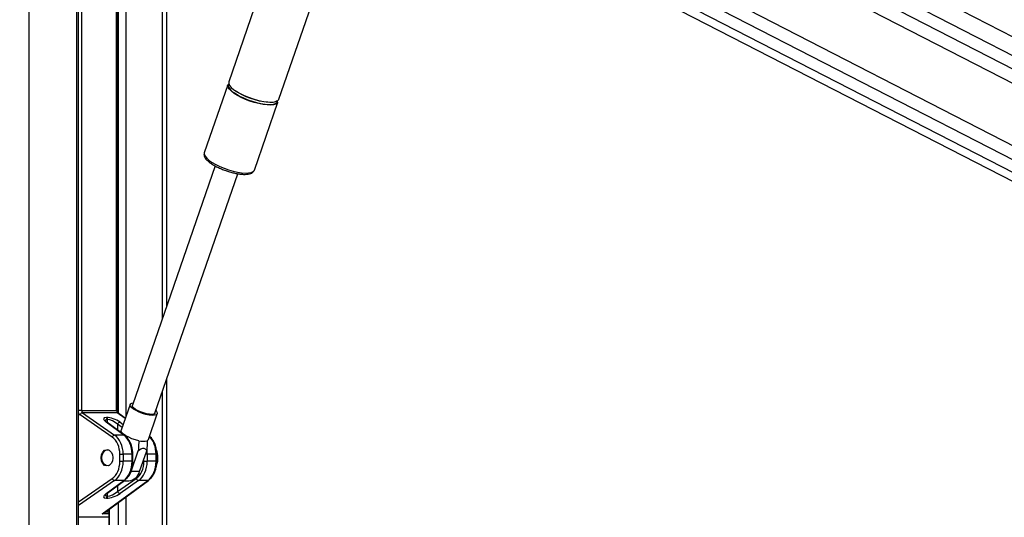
# Model space of a CAD drawing. Header units: millimetres. Extents: x 20 to 22981, y 40 to 19992.
# Tile 48 of 153: x 6803 to 7624, y 7129 to 7544. Entities that reach past the tile are written whole.
import ezdxf

# ---------------------------------------------------------------- set-up
doc = ezdxf.new("R2010")
doc.units = ezdxf.units.MM
doc.header["$LTSCALE"] = 2
doc.layers.add('COMPONENT_GEOMETRY', color=7, linetype='Continuous')
doc.styles.add('SLDTEXTSTYLE0', font='TXT', dxfattribs={"width": 0.75})
doc.dimstyles.new('SLDDIMSTYLE1', dxfattribs={"dimtxt": 100, "dimasz": 6.604, "dimexe": 0, "dimexo": 0.0625, "dimgap": 25, "dimtad": 0, "dimtih": 1, "dimtoh": 1, "dimdec": 1, "dimrnd": 1e-09, "dimzin": 12, "dimdsep": 46, "dimtxsty": 'SLDTEXTSTYLE0', "dimsah": 1, "dimcen": 0.09, "dimadec": 0, "dimazin": 3, "dimtfac": 1, "dimtdec": 1, "dimtofl": 0, "dimtmove": 0, "dimatfit": 3, "dimfxl": 1, "dimfrac": 2, "dimtolj": 1, "dimtzin": 12, "dimarcsym": 0})

# ---------------------------------------------------------------- blocks, each defined once
blk = doc.blocks.new('_D_4')
at = {"layer": 'COMPONENT_GEOMETRY', "color": 7}
for p, q in [((6756.77, 7959.49), (789.12, 7959.49)), ((795.47, 7959.49), (795.47, 5203.33)), ((595.4, 5183.02), (564.93, 5183.02)), ((564.93, 5183.02), (564.93, 5024.27)), ((995.54, 5183.02), (1026.01, 5183.02)), ((1026.01, 5183.02), (1026.01, 5024.27)), ((564.93, 5024.27), (595.4, 5024.27)), ((1026.01, 5024.27), (995.54, 5024.27)), ((795.47, 2118.49), (795.47, 4874.65)), ((6930.95, 2118.49), (789.12, 2118.49))]:
    blk.add_line(p, q, dxfattribs=at)
for points in [[(795.47, 7959.49), (794.45, 7952.89), (796.48, 7952.89)], [(795.47, 2118.49), (796.48, 2125.1), (794.45, 2125.1)]]:
    blk.add_solid(points, dxfattribs=at)
at = {"layer": 'COMPONENT_GEOMETRY', "color": 7, "char_height": 100, "attachment_point": 1, "style": 'SLDTEXTSTYLE0'}
for s, insert in [('9\'6.98"', (595.4, 5153.18)), ('2920.5mm', (467.27, 5003.56))]:
    blk.add_mtext(s, dxfattribs=dict(at, insert=insert))

msp = doc.modelspace()

# ---------------------------------------------------------------- linework, layer by layer
at = {"color": 8, "linetype": 'Continuous', "lineweight": 25}
for p, q in [((6810.34, 7939.49), (6810.34, 2191.49)), ((6943.37, 7867.99), (8114.71, 7266.02)), ((6943.84, 7856.64), (7930.77, 7349.45)), ((6935.06, 7785.45), (7913.5, 7282.62)), ((6929.17, 7777.89), (8023.64, 7215.44)), ((6850.44, 6590.02), (6850.44, 7760.96)), ((6854.22, 7760.96), (6854.22, 7218.4)), ((6883.4, 7218.4), (6883.4, 7760.96)), ((6885.18, 7216.08), (6885.18, 7760.96)), ((6891.35, 7760.96), (6891.35, 7213.52)), ((6921.84, 7295.46), (6921.84, 7760.96)), ((6921.84, 6590.02), (6921.84, 7234.49)), ((6854.22, 7218.4), (6851.82, 7218.4)), ((6883.98, 7218.4), (6883.4, 7218.4)), ((6890.75, 7211.77), (6884.13, 7216.62)), ((6875.77, 7210.9), (6875.77, 7208.3)), ((6875.99, 7208.14), (6875.99, 7210.9)), ((6888.17, 7204.32), (6884.37, 7206.97)), ((6884.37, 7206.97), (6884.37, 7202)), ((6886.38, 7208.75), (6889.06, 7206.89)), ((6896.42, 7181.88), (6897.01, 7181.88)), ((6909.08, 7181.88), (6907.66, 7181.88)), ((6917.04, 7181.88), (6916.45, 7181.88)), ((6897.01, 7176.04), (6896.42, 7176.04)), ((6906.29, 7176.04), (6906.29, 7177.89)), ((6917.04, 7176.04), (6916.45, 7176.04)), ((6851.82, 7142.25), (6879.88, 7161.75)), ((6881.89, 7159.97), (6851.82, 7139.06)), ((6884.37, 7155.91), (6884.37, 7150.95)), ((6875.77, 7149.61), (6875.77, 7147.02)), ((6875.99, 7147.02), (6875.99, 7149.78)), ((6885.18, 6590.02), (6885.18, 7141.84)), ((6891.35, 7146.36), (6891.35, 6590.02)), ((6876.97, 7132.12), (6871.6, 7132.12)), ((6874.35, 7133.9), (6876.97, 7133.9)), ((6877.4, 7136.14), (6877.4, 6590.02)), ((6851.82, 7129.62), (6876.97, 7129.62)), ((6876.97, 7129.41), (6851.82, 7129.41))]:
    msp.add_line(p, q, dxfattribs=at)
at = {"color": 7, "linetype": 'Continuous', "lineweight": 25}
for p, q in [((8129.24, 7274.09), (6938.61, 7885.97)), ((6923.57, 7773.2), (7968.68, 7236.12)), ((6851.82, 6590.02), (6851.82, 7760.96)), ((6883.98, 7218.4), (6883.98, 7760.96)), ((6925.18, 7760.96), (6925.18, 7305.15)), ((7183.64, 7721.39), (7915.04, 7345.51)), ((7051.38, 7707.52), (6977.1, 7492.63)), ((7018.96, 7478.15), (7091.18, 7687.07)), ((7176.98, 7672.86), (7903.1, 7299.7)), ((6976.26, 7490.21), (6956.65, 7433.47)), ((6982.45, 7485.04), (6981.86, 7485.46)), ((6998.52, 7419), (7018.13, 7475.74)), ((6956.65, 7433.47), (6956.61, 7433.37)), ((6965.73, 7422.45), (6896.74, 7222.86)), ((6961.86, 7424.84), (6962.2, 7424.59)), ((6915.57, 7216.35), (6984.56, 7415.95)), ((6925.18, 7244.18), (6925.18, 6590.02)), ((6894.81, 7223.53), (6887.36, 7201.97)), ((6879.88, 7196.16), (6853.02, 7214.83)), ((6854.22, 7218.4), (6883.4, 7218.4)), ((6855.04, 7216.62), (6881.89, 7197.95)), ((6884.13, 7216.62), (6855.04, 7216.62)), ((6890.81, 7211.95), (6884.68, 7216.45)), ((6910.04, 7194.13), (6917.49, 7215.69)), ((6889.59, 7197.95), (6874.84, 7208.75)), ((6874.99, 7212.68), (6875.22, 7212.68)), ((6890.14, 7197.78), (6875.39, 7208.58)), ((6875.99, 7210.9), (6875.77, 7210.9)), ((6889.59, 7197.95), (6881.89, 7197.95)), ((6886.26, 7181.88), (6889.05, 7181.88)), ((6886.26, 7176.04), (6886.26, 7181.88)), ((6889.05, 7181.88), (6889.05, 7176.04)), ((6896.42, 7181.88), (6889.05, 7181.88)), ((6895.67, 7167.64), (6901.61, 7184.82)), ((6896.42, 7176.04), (6896.42, 7181.88)), ((6897.01, 7176.04), (6897.01, 7181.88)), ((6902.74, 7167.64), (6908.68, 7184.82)), ((6909.08, 7181.88), (6909.08, 7176.04)), ((6916.45, 7181.88), (6909.08, 7181.88)), ((6916.45, 7176.04), (6916.45, 7181.88)), ((6917.04, 7176.04), (6917.04, 7181.88)), ((6886.26, 7176.04), (6889.05, 7176.04)), ((6896.42, 7176.04), (6889.05, 7176.04)), ((6906.29, 7176.04), (6909.08, 7176.04)), ((6916.45, 7176.04), (6909.08, 7176.04)), ((6902.74, 7167.64), (6895.67, 7167.64)), ((6871.6, 7132.12), (6909.62, 7159.97)), ((6872.9, 7132.84), (6910.16, 7160.14)), ((6874.84, 7149.16), (6889.59, 7159.97)), ((6875.39, 7149.34), (6890.14, 7160.14)), ((6889.59, 7159.97), (6881.89, 7159.97)), ((6884.37, 7150.95), (6899.91, 7161.75)), ((6901.92, 7159.97), (6886.38, 7149.16)), ((6889.66, 7159.79), (6893.85, 7159.79)), ((6909.62, 7159.97), (6901.92, 7159.97)), ((6875.22, 7145.23), (6874.99, 7145.23)), ((6875.77, 7147.02), (6875.99, 7147.02)), ((6876.97, 7135.82), (6876.97, 6590.02))]:
    msp.add_line(p, q, dxfattribs=at)
at = {"color": 7, "linetype": 'Continuous', "lineweight": 25, "flags": 128}
for points in [[(6977.1, 7492.63), (6977.04, 7492.42), (6977.09, 7491.11), (6977.81, 7489.61), (6979.19, 7487.98), (6981.17, 7486.26), (6983.69, 7484.52), (6986.68, 7482.8), (6990.02, 7481.17), (6993.63, 7479.67), (6997.38, 7478.36), (7001.14, 7477.27), (7004.81, 7476.44), (7008.26, 7475.9), (7011.38, 7475.67), (7014.08, 7475.75), (7016.25, 7476.14), (7017.84, 7476.82), (7018.8, 7477.78), (7018.96, 7478.15)], [(6981.53, 7482.98), (6979.27, 7484.71), (6977.59, 7486.4), (6976.53, 7487.97), (6976.14, 7489.38), (6976.26, 7490.21)], [(7017.59, 7476.67), (7016.76, 7476.21), (7014.89, 7475.68), (7012.48, 7475.45), (7009.6, 7475.53), (7006.34, 7475.91), (7002.82, 7476.59), (6999.13, 7477.54), (6995.41, 7478.73), (6991.76, 7480.12), (6988.32, 7481.67), (6985.18, 7483.33), (6982.45, 7485.04)], [(7018.13, 7475.74), (7017.57, 7474.86), (7016.29, 7474.03), (7014.4, 7473.49), (7011.96, 7473.26), (7009.04, 7473.34), (7005.74, 7473.73), (7002.17, 7474.41), (6998.43, 7475.37), (6994.66, 7476.58), (6990.97, 7477.99), (6987.48, 7479.56), (6984.3, 7481.24), (6981.53, 7482.98)], [(6981.84, 7483.33), (6983.16, 7482.46), (6986.11, 7480.77), (6989.41, 7479.16), (6992.97, 7477.68), (6996.67, 7476.38), (7000.39, 7475.31), (7004.01, 7474.49), (7007.42, 7473.96), (7010.5, 7473.73), (7013.15, 7473.81), (7015.3, 7474.19), (7016.87, 7474.87), (7017.81, 7475.81), (7018.1, 7477), (7018.09, 7477.1)], [(6897.67, 7219.61), (6896.04, 7220.92), (6895.04, 7222.15), (6894.75, 7223.22), (6895.17, 7224.06), (6896.28, 7224.62), (6897.42, 7224.83)], [(6899.11, 7219.61), (6897.66, 7220.79), (6896.85, 7221.88), (6896.72, 7222.8), (6896.74, 7222.86)], [(6916.25, 7218.32), (6916.85, 7217.67), (6917.5, 7216.51), (6917.44, 7215.55), (6916.66, 7214.84), (6915.23, 7214.43), (6913.23, 7214.35), (6910.78, 7214.6), (6908.04, 7215.16), (6905.19, 7216), (6902.39, 7217.07), (6899.83, 7218.3), (6897.67, 7219.61)], [(6915.57, 7216.35), (6915.38, 7216.03), (6914.47, 7215.49), (6912.95, 7215.24), (6910.91, 7215.32), (6908.53, 7215.72), (6905.97, 7216.41), (6903.42, 7217.33), (6901.08, 7218.43), (6899.11, 7219.61)], [(6902.09, 7193.26), (6899.25, 7193.96), (6896.38, 7194.92), (6893.65, 7196.09), (6891.25, 7197.38), (6889.32, 7198.71), (6887.99, 7200), (6887.35, 7201.17), (6887.36, 7201.97)], [(6910.04, 7194.13), (6909.97, 7193.96), (6909.16, 7193.26)], [(6876.98, 7172.48), (6876.44, 7172.36), (6874.9, 7172.53), (6873.48, 7173.4), (6872.35, 7174.86), (6871.6, 7176.77), (6871.34, 7178.92), (6871.59, 7181.07), (6872.31, 7182.99), (6873.44, 7184.48)], [(6893.34, 7163.31), (6894.48, 7165), (6895.67, 7167.64)]]:
    msp.add_lwpolyline(points, dxfattribs=at)
at = {"color": 8, "linetype": 'Continuous', "lineweight": 25, "flags": 128}
msp.add_lwpolyline([(6956.61, 7433.37), (6956.59, 7433.27), (6956.64, 7431.96), (6957.37, 7430.46), (6958.74, 7428.83), (6960.72, 7427.11), (6963.24, 7425.36), (6966.23, 7423.65), (6969.58, 7422.02), (6973.18, 7420.52), (6976.93, 7419.21), (6980.7, 7418.12), (6984.36, 7417.29), (6987.81, 7416.75), (6990.94, 7416.52), (6993.63, 7416.6), (6995.8, 7416.98), (6997.39, 7417.67), (6998.35, 7418.63), (6998.52, 7419)], dxfattribs=at)
at = {"color": 7, "linetype": 'Continuous', "lineweight": 25}
for centre, radius, start, end in [((6979.04, 7489.64), 2.5, 139.65408, 204.10062), ((6855.49, 7214.08), 2.58, 100.09956, 163.03156), ((6873.58, 7211), 2.19, 357.17511, 49.86962), ((6873.8, 7211), 2.19, 357.17511, 49.86962), ((6886.83, 7206.21), 2.58, 100.09956, 163.03156), ((6882.34, 7195.41), 2.58, 100.09956, 163.03156), ((6905.63, 7205.57), 12.82, 253.98684, 286.01316), ((6876.01, 7182), 3.57, 74.23957, 136.06175), ((6900.57, 7178.95), 17.48, 339.785, 22.4112), ((6892.65, 7170.11), 10.39, 276.62543, 346.25012), ((6882.34, 7162.51), 2.58, 196.96844, 259.90044), ((6902.37, 7162.51), 2.58, 196.96844, 259.90044), ((6886.83, 7151.7), 2.58, 196.96844, 259.90044), ((6873.58, 7146.91), 2.19, 310.13038, 2.82489), ((6873.8, 7146.91), 2.19, 310.13038, 2.82489)]:
    msp.add_arc(centre, radius, start, end, dxfattribs=at)
at = {"color": 8, "linetype": 'Continuous', "lineweight": 25}
for centre, radius, start, end in [((6989.03, 7495.33), 13.99, 208.66972, 239.07684), ((6884.14, 7215.7), 0.917, 54.29461, 90.62031), ((6874.85, 7207.83), 0.917, 54.29461, 90.62031), ((6889.6, 7197.03), 0.917, 54.32182, 90.61961), ((6889.6, 7160.88), 0.917, 269.38071, 305.66586), ((6909.63, 7160.88), 0.917, 269.38071, 305.66586), ((6874.85, 7150.08), 0.917, 269.37969, 305.70539)]:
    msp.add_arc(centre, radius, start, end, dxfattribs=at)
for centre, major_axis, ratio, start_param, end_param in [((6854.33, 7218.4), (0, 4), 0.725623, 2.09913, 2.674381), ((6880.01, 7206.86), (5.87, -3.39), 0.37303, 2.568624, 3.343794), ((6904.02, 7181.88), (0, 18), 0.690648, 4.712389, 5.690182), ((6896.05, 7181.88), (0, 18), 0.723566, 4.712389, 4.897555), ((6880.01, 7151.05), (5.87, 3.39), 0.37303, 2.927718, 3.714561)]:
    msp.add_ellipse(centre, major_axis=major_axis, ratio=ratio, start_param=start_param, end_param=end_param, dxfattribs=at)
at = {"color": 7, "linetype": 'Continuous', "lineweight": 25}
for centre, major_axis, ratio, start_param, end_param in [((6855.71, 7218.4), (0, 2), 0.744139, 1.570796, 2.674381), ((6884.74, 7218.4), (0, 2), 0.670074, 1.570796, 2.674381), ((6880.65, 7208.65), (7.94, -3.19), 0.312033, 2.480791, 4.025408), ((6880.87, 7208.65), (7.94, -3.19), 0.312033, 0.936175, 2.480791), ((6880.24, 7206.86), (5.87, -3.39), 0.37303, 1.024008, 2.568624), ((6876.03, 7181.88), (0, 18), 0.723566, 4.712389, 5.815974), ((6883.99, 7181.88), (0, 18), 0.690648, 4.712389, 5.815974), ((6874.65, 7181.88), (0, 16), 0.725623, 4.712389, 5.815974), ((6874.65, 7176.04), (0, 16), 0.725623, 3.608804, 4.712389), ((6876.03, 7176.04), (0, 18), 0.723566, 3.608804, 4.712389), ((6883.99, 7176.04), (0, 18), 0.690648, 3.608804, 4.712389), ((6894.68, 7176.04), (0, 16), 0.725623, 3.608804, 4.712389), ((6896.05, 7176.04), (0, 18), 0.723566, 3.608804, 4.712389), ((6904.02, 7176.04), (0, 18), 0.690648, 3.608804, 4.712389), ((6880.65, 7149.27), (7.94, 3.19), 0.312033, 2.257778, 3.802394), ((6880.87, 7149.27), (7.94, 3.19), 0.312033, 3.802394, 5.347011), ((6880.24, 7151.05), (5.87, 3.39), 0.37303, 3.714561, 5.259177), ((6870.97, 7133.9), (3.37, 0.79), 0.545657, 4.77392, 5.877505), ((6870.97, 7133.9), (3.22, 1.41), 0.538837, 4.674972, 5.106215)]:
    msp.add_ellipse(centre, major_axis=major_axis, ratio=ratio, start_param=start_param, end_param=end_param, dxfattribs=at)
msp.add_ellipse((6875.48, 7178.96), major_axis=(0, 6.8), ratio=0.725623, dxfattribs=at)
for points, knots in [([(9018.44, 7736.15), (9004.86, 7728.61), (8922.62, 7682.94), (8771.2, 7599.42), (8495.11, 7447.73), (8011.15, 7182.77), (7478.52, 6891.83), (7084.19, 6676.57), (6966.76, 6612.47)], [0, 0, 0, 0, 0.019985, 0.121052, 0.22212, 0.424256, 0.828547, 1, 1, 1, 1]), ([(6956.64, 7433.27), (6956.54, 7432.86), (6956.32, 7431.94), (6956.67, 7430.48), (6957.46, 7428.94), (6958.82, 7427.3), (6960.77, 7425.57), (6963.25, 7423.84), (6966.1, 7422.19), (6969.24, 7420.65), (6972.11, 7419.42), (6973.94, 7418.79), (6974.6, 7418.56)], [0, 0, 0, 0, 0.069319, 0.155657, 0.24997, 0.360051, 0.479169, 0.595922, 0.71041, 0.823597, 0.936101, 1, 1, 1, 1]), ([(6974.6, 7418.56), (6975.09, 7418.38), (6976.74, 7417.78), (6979.59, 7416.97), (6983.03, 7416.16), (6986.32, 7415.62), (6989.37, 7415.36), (6992.12, 7415.39), (6994.44, 7415.75), (6996.28, 7416.42), (6997.59, 7417.41), (6998.36, 7418.35), (6998.46, 7418.94), (6998.48, 7419.03)], [0, 0, 0, 0, 0.046832, 0.155593, 0.264513, 0.373861, 0.484034, 0.595684, 0.709956, 0.815177, 0.903839, 0.985244, 1, 1, 1, 1]), ([(6998.43, 7418.81), (6998.44, 7418.83), (6998.52, 7418.94), (6998.52, 7419.08), (6998.52, 7419.2)], [0, 0, 0, 0, 0.139821, 1, 1, 1, 1]), ([(6884.68, 7216.45), (6884.64, 7216.48), (6884.54, 7216.56), (6884.3, 7216.91), (6884.08, 7217.47), (6883.99, 7218.01), (6883.99, 7218.33), (6883.98, 7218.4)], [0, 0, 0, 0, 0.187673, 0.421671, 0.667767, 0.920815, 1, 1, 1, 1]), ([(6875.39, 7208.58), (6875.17, 7208.75), (6874.63, 7209.17), (6874.11, 7209.67), (6873.96, 7210.03), (6873.98, 7209.94), (6873.98, 7209.93)], [0, 0, 0, 0, 0.2559338, 0.6453647, 0.9799532, 1, 1, 1, 1]), ([(6886.42, 7200.5), (6886.5, 7200.6), (6886.84, 7201.04), (6887.18, 7201.48), (6887.44, 7201.81)], [0, 0, 0, 0, 0.240749, 1, 1, 1, 1]), ([(6897.01, 7181.88), (6897, 7182.48), (6896.96, 7184.21), (6896.55, 7187.03), (6895.64, 7190.2), (6894.3, 7193.09), (6892.62, 7195.53), (6891.16, 7197), (6890.3, 7197.65), (6890.14, 7197.78)], [0, 0, 0, 0, 0.09342, 0.268334, 0.443824, 0.619897, 0.796551, 0.96057, 1, 1, 1, 1]), ([(6917.04, 7181.88), (6917.02, 7182.48), (6916.99, 7184.21), (6916.57, 7187.03), (6915.67, 7190.21), (6914.33, 7193.08), (6912.78, 7195.41), (6911.56, 7196.54), (6911.04, 7197.02)], [0, 0, 0, 0, 0.10072, 0.289302, 0.478506, 0.668337, 0.858795, 1, 1, 1, 1]), ([(6902.09, 7193.26), (6902.04, 7192.26), (6901.89, 7189.44), (6901.72, 7186.64), (6901.61, 7184.82)], [0, 0, 0, 0, 0.355137, 1, 1, 1, 1]), ([(6909.16, 7193.26), (6909.11, 7192.26), (6908.96, 7189.44), (6908.79, 7186.64), (6908.68, 7184.82)], [0, 0, 0, 0, 0.355137, 1, 1, 1, 1]), ([(6901.61, 7184.82), (6902.06, 7185.18), (6903.02, 7185.94), (6904.57, 7186.8), (6906.1, 7187.07), (6907.47, 7186.57), (6908.23, 7185.68), (6908.6, 7184.98), (6908.68, 7184.82)], [0, 0, 0, 0, 0.160414, 0.343899, 0.529303, 0.689128, 0.932103, 1, 1, 1, 1]), ([(6890.14, 7160.14), (6890.53, 7160.45), (6891.64, 7161.33), (6893.25, 7163.19), (6894.81, 7165.78), (6895.99, 7168.75), (6896.74, 7171.92), (6896.99, 7174.39), (6897.01, 7175.75), (6897.01, 7176.04)], [0, 0, 0, 0, 0.095876, 0.267253, 0.440249, 0.614634, 0.789406, 0.955299, 1, 1, 1, 1]), ([(6910.16, 7160.14), (6910.56, 7160.45), (6911.67, 7161.33), (6913.28, 7163.19), (6914.84, 7165.78), (6916.02, 7168.75), (6916.77, 7171.92), (6917.02, 7174.39), (6917.03, 7175.75), (6917.04, 7176.04)], [0, 0, 0, 0, 0.095876, 0.267253, 0.440249, 0.614634, 0.789406, 0.955299, 1, 1, 1, 1]), ([(6874.01, 7148.03), (6874, 7148.03), (6874, 7148.02), (6874.4, 7148.56), (6875.03, 7149.06), (6875.39, 7149.34)], [0, 0, 0, 0, 0.212854, 0.55548, 1, 1, 1, 1]), ([(6938.01, 6612.47), (7144.91, 6725.32), (7472.34, 6903.93), (7799.91, 7082.69), (7920.49, 7148.5)], [0, 0, 0, 0, 0.631887, 1, 1, 1, 1])]:
    msp.add_open_spline(points, degree=3, knots=knots, dxfattribs=at)

# ---------------------------------------------------------------- dimensions: what is measured, and where the dimension line sits
at = {"layer": 'COMPONENT_GEOMETRY', "color": 7}
dim = msp.add_linear_dim(base=(795.47, 7959.49), p1=(6933.49, 2118.49), p2=(6759.31, 7959.49), angle=90, dimstyle='SLDDIMSTYLE1', dxfattribs=at)
dim.commit()
dim.dimension.update_dxf_attribs({"geometry": '_D_4', "text_midpoint": (795.47, 5038.99), "dimtype": 160})

doc.saveas('drawing.dxf')
